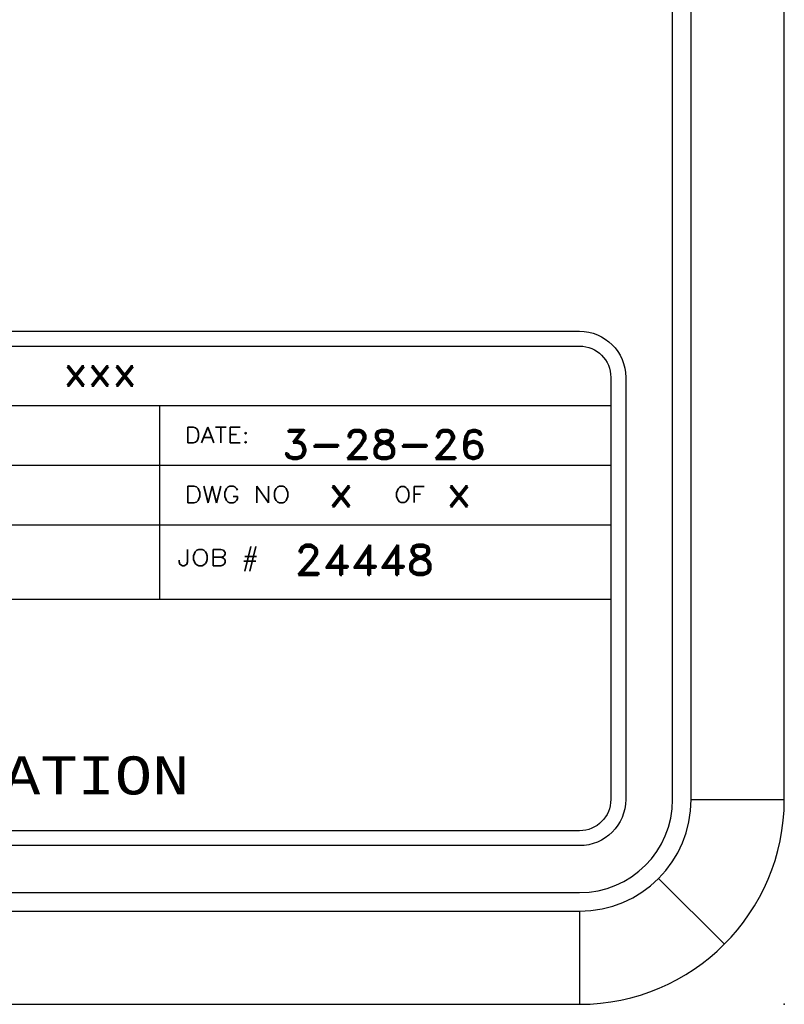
# Model space of a CAD drawing. Header units: inches. Extents: x 3 to 289, y 4 to 291.
# Tile 156 of 256: x 170.89 to 173.46, y 4.66 to 7.96. Entities that reach past the tile are written whole.
import ezdxf
from ezdxf.enums import TextEntityAlignment as Align

# ---------------------------------------------------------------- set-up
doc = ezdxf.new("R2010")
doc.units = ezdxf.units.IN
doc.header["$LTSCALE"] = 0.5
doc.header["$MEASUREMENT"] = 0
doc.layers.add('PLOTVIEW1', color=7, linetype='Continuous')
doc.layers.add('STR_INS', color=8, linetype='Continuous')
doc.styles.add('VERO2-Courier New', font='cour.ttf')
doc.styles.add('VERO3-RomanS', font='romans__.ttf')
doc.styles.add('VERO5-RomanD', font='romand__.ttf')

msp = doc.modelspace()

# ---------------------------------------------------------------- linework, layer by layer
at = {"layer": 'PLOTVIEW1', "color": 97, "linetype": 'Continuous'}
for p, q in [((173.0844, 5.3427), (173.0844, 47.8427)), ((173.1469, 5.3427), (173.1469, 47.8427)), ((173.4594, 5.3427), (173.4594, 47.8427)), ((173.1469, 5.3427), (173.4594, 5.3427)), ((173.0371, 5.0776), (173.2581, 4.8566)), ((115.2719, 5.0302), (172.7719, 5.0302)), ((115.2719, 4.9677), (172.7719, 4.9677)), ((172.7719, 4.9677), (172.7719, 4.6552)), ((115.2719, 4.6552), (172.7719, 4.6552))]:
    msp.add_line(p, q, dxfattribs=at)
at = {"layer": 'PLOTVIEW1', "color": 252, "linetype": 'Continuous'}
for p, q in [((166.167, 6.6644, 0.0197), (172.8769, 6.6644, 0.0197)), ((171.3629, 6.2644, 0.0197), (171.3629, 6.6644, 0.0197)), ((166.167, 6.4644, 0.0197), (172.8769, 6.4644, 0.0197)), ((166.167, 6.2644, 0.0197), (172.8769, 6.2644, 0.0197)), ((171.3629, 6.0144, 0.0197), (171.3629, 6.2644, 0.0197)), ((168.337, 6.0144, 0.0197), (172.8769, 6.0144, 0.0197))]:
    msp.add_line(p, q, dxfattribs=at)
at = {"layer": 'PLOTVIEW1', "color": 97, "linetype": 'Continuous'}
for radius in [0.375, 0.3125, 0.6875]:
    msp.add_arc((172.7719, 5.3427), radius, 270, 0, dxfattribs=at)
msp.add_point((173.4594, 4.6552), dxfattribs=at)
at = {"layer": 'STR_INS', "color": 4, "linetype": 'Continuous'}
for p, q in [((166.272, 6.9144), (172.7719, 6.9144)), ((166.272, 6.8644), (172.7719, 6.8644)), ((172.8769, 6.7594), (172.8769, 5.3427)), ((172.9269, 6.7594), (172.9269, 5.3427)), ((172.7719, 5.2377), (166.272, 5.2377)), ((172.7719, 5.1877), (166.272, 5.1877))]:
    msp.add_line(p, q, dxfattribs=at)
at = {"layer": 'STR_INS', "color": 4, "linetype": 'Continuous', "extrusion": (0, 8.88178e-16, -1)}
for centre, radius, start, end in [((-172.7719, 6.7594), 0.155, 90, 180), ((-172.7719, 6.7594), 0.105, 90, 180), ((-172.7719, 5.3427), 0.105, 180, 270), ((-172.7719, 5.3427), 0.155, 180, 270)]:
    msp.add_arc(centre, radius, start, end, dxfattribs=at)

# ---------------------------------------------------------------- texts
at = {"layer": 'PLOTVIEW1', "color": 7, "linetype": 'Continuous'}
for s, height, style, width, p, p2 in [('xxx', 0.09723, 'VERO5-RomanD', 1.001006, (171.0387, 6.7315, 0.0197), (171.286, 6.7315, 0.0197)), ('DATE:', 0.05345, 'VERO3-RomanS', 1.000853, (171.4463, 6.5392, 0.0197), (171.6638, 6.5392, 0.0197)), ('3-28-26', 0.09605, 'VERO5-RomanD', 0.999631, (171.7735, 6.4857, 0.0197), (172.4591, 6.4857, 0.0197)), ('DWG NO', 0.05632, 'VERO3-RomanS', 1.000167, (171.4462, 6.3382, 0.0197), (171.801, 6.3382, 0.0197)), ('x', 0.1, 'VERO5-RomanD', 1.001006, (171.9288, 6.3268, 0.0197), (172.0136, 6.3268, 0.0197)), ('OF', 0.05341, 'VERO3-RomanS', 1.000779, (172.15, 6.3392, 0.0197), (172.253, 6.3392, 0.0197)), ('x', 0.1, 'VERO5-RomanD', 1.001006, (172.3249, 6.3268, 0.0197), (172.4097, 6.3268, 0.0197)), ('JOB #', 0.05433, 'VERO3-RomanS', 1.00007, (171.4219, 6.1272, 0.0197), (171.6965, 6.1272, 0.0197)), ('24448', 0.1, 'VERO5-RomanD', 0.999731, (171.8147, 6.0969, 0.0197), (172.2846, 6.0969, 0.0197)), ('CORPORATION', 0.127868, 'VERO2-Courier New', 0.931388, (170.086, 5.3594, 0.0197), (171.4621, 5.3594, 0.0197))]:
    msp.add_text(s, height=height, dxfattribs=dict(at, style=style, width=width)).set_placement(p, p2, align=Align.FIT)

doc.saveas('drawing.dxf')
